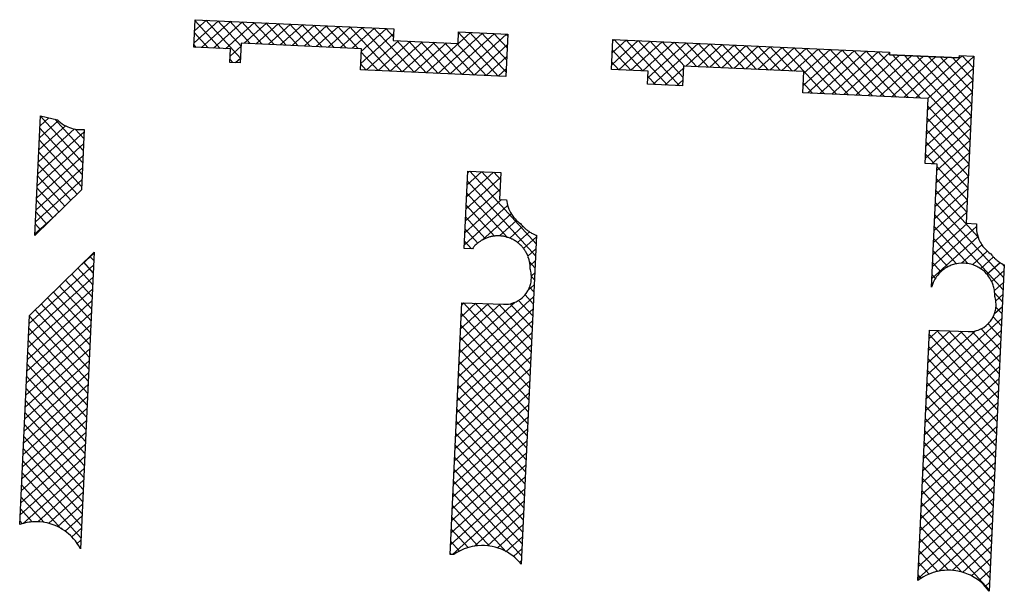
# Model space of a CAD drawing. Header units: millimetres. Extents: x 32690613 to 32693005, y 5343747 to 5344571.
# Tile 4 of 10: x 32692547 to 32692621, y 5344337 to 5344380. Entities that reach past the tile are written whole.
import ezdxf

# ---------------------------------------------------------------- set-up
doc = ezdxf.new("R2010")
doc.units = ezdxf.units.MM
doc.header["$LTSCALE"] = 20
doc.layers.add('Inf-Bäume möglich_Schraff', color=3, linetype='Continuous')
doc.layers.add('Inf-Bäume möglich_Umriss', color=210, linetype='Continuous')
pattern_1 = [(42.339426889, (28434719.5248, -168960.66456), (-0.4276860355, 0.46937155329), []), (132.339426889, (28434719.5248, -168960.66456), (-0.46937155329, -0.4276860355), [])]

msp = doc.modelspace()

# ---------------------------------------------------------------- hatches: boundary and pattern name
at = {"layer": 'Inf-Bäume möglich_Schraff'}
h = msp.add_hatch(dxfattribs=at)
h.set_pattern_fill('ANSI37', color=256, scale=0.2, angle=2.23749)
h.set_pattern_definition(pattern_1)
h.paths.add_polyline_path([(32692560.552, 5344379.6), (32692575.393, 5344378.91), (32692575.353, 5344378.047), (32692580.198, 5344377.822), (32692580.238, 5344378.685), (32692583.911, 5344378.515), (32692583.764, 5344375.352), (32692572.907, 5344375.857), (32692572.981, 5344377.433), (32692563.99, 5344377.851), (32692563.922, 5344376.372), (32692563.15, 5344376.408), (32692563.196, 5344377.41), (32692560.456, 5344377.537)])
h = msp.add_hatch(dxfattribs=at)
h.set_pattern_fill('ANSI37', color=256, scale=0.2, angle=2.23749)
h.set_pattern_definition(pattern_1)
h.paths.add_polyline_path([(32692591.773, 5344378.122), (32692612.454, 5344377.161), (32692612.446, 5344376.985), (32692617.667, 5344376.742), (32692617.675, 5344376.918), (32692618.76, 5344376.868), (32692618.181, 5344364.388), (32692618.962, 5344364.352), (32692618.952, 5344364.217), (32692618.951, 5344364.032), (32692618.965, 5344363.834), (32692618.987, 5344363.682), (32692619.023, 5344363.517), (32692619.073, 5344363.345), (32692619.141, 5344363.166), (32692619.233, 5344362.974), (32692619.294, 5344362.867), (32692619.356, 5344362.769), (32692619.437, 5344362.656), (32692619.505, 5344362.57), (32692619.621, 5344362.441), (32692619.692, 5344362.37), (32692619.807, 5344362.267), (32692619.887, 5344362.203), (32692619.98, 5344362.135), (32692620.039, 5344362.097), (32692620.105, 5344362.009), (32692620.153, 5344361.949), (32692620.189, 5344361.907), (32692620.231, 5344361.859), (32692620.271, 5344361.817), (32692620.314, 5344361.773), (32692620.366, 5344361.723), (32692620.405, 5344361.687), (32692620.458, 5344361.641), (32692620.502, 5344361.605), (32692620.568, 5344361.553), (32692620.605, 5344361.525), (32692620.677, 5344361.475), (32692620.739, 5344361.435), (32692620.83, 5344361.38), (32692620.895, 5344361.344), (32692620.96, 5344361.31), (32692621.035, 5344361.274), (32692619.902, 5344336.879), (32692619.755, 5344337.074), (32692619.641, 5344337.21), (32692619.471, 5344337.389), (32692619.319, 5344337.531), (32692619.11, 5344337.702), (32692618.916, 5344337.84), (32692618.789, 5344337.921), (32692618.503, 5344338.077), (32692618.358, 5344338.145), (32692618.358, 5344338.145), (32692618.12, 5344338.24), (32692617.887, 5344338.314), (32692617.565, 5344338.391), (32692617.41, 5344338.417), (32692617.241, 5344338.438), (32692617.042, 5344338.453), (32692616.774, 5344338.455), (32692616.567, 5344338.444), (32692616.393, 5344338.426), (32692616.169, 5344338.39), (32692616.002, 5344338.353), (32692615.722, 5344338.274), (32692615.419, 5344338.16), (32692615.181, 5344338.048), (32692615.002, 5344337.95), (32692614.803, 5344337.825), (32692614.58, 5344337.685), (32692615.449, 5344356.394), (32692618.326, 5344356.29), (32692618.491, 5344356.29), (32692618.661, 5344356.303), (32692618.808, 5344356.327), (32692618.945, 5344356.359), (32692619.092, 5344356.405), (32692619.235, 5344356.462), (32692619.395, 5344356.543), (32692619.502, 5344356.607), (32692619.686, 5344356.741), (32692619.789, 5344356.832), (32692619.862, 5344356.904), (32692619.94, 5344356.99), (32692620.008, 5344357.075), (32692620.059, 5344357.145), (32692620.113, 5344357.226), (32692620.21, 5344357.399), (32692620.284, 5344357.567), (32692620.336, 5344357.721), (32692620.362, 5344357.816), (32692620.381, 5344357.902), (32692620.395, 5344357.98), (32692620.407, 5344358.077), (32692620.416, 5344358.195), (32692620.418, 5344358.272), (32692620.417, 5344358.37), (32692620.41, 5344358.474), (32692620.41, 5344358.474), (32692620.395, 5344358.595), (32692620.368, 5344358.734), (32692620.341, 5344358.838), (32692620.321, 5344358.905), (32692620.32, 5344359.128), (32692620.309, 5344359.262), (32692620.294, 5344359.378), (32692620.272, 5344359.494), (32692620.252, 5344359.582), (32692620.235, 5344359.649), (32692620.204, 5344359.751), (32692620.175, 5344359.833), (32692620.141, 5344359.921), (32692620.097, 5344360.019), (32692620.012, 5344360.186), (32692619.952, 5344360.285), (32692619.881, 5344360.391), (32692619.8, 5344360.499), (32692619.715, 5344360.6), (32692619.593, 5344360.726), (32692619.547, 5344360.77), (32692619.424, 5344360.876), (32692619.347, 5344360.935), (32692619.237, 5344361.011), (32692619.139, 5344361.072), (32692619.062, 5344361.115), (32692618.969, 5344361.163), (32692618.871, 5344361.208), (32692618.8, 5344361.237), (32692618.704, 5344361.272), (32692618.633, 5344361.296), (32692618.535, 5344361.324), (32692618.416, 5344361.352), (32692618.321, 5344361.37), (32692618.181, 5344361.389), (32692618.035, 5344361.4), (32692617.92, 5344361.403), (32692617.809, 5344361.4), (32692617.619, 5344361.384), (32692617.476, 5344361.361), (32692617.401, 5344361.345), (32692617.321, 5344361.326), (32692617.228, 5344361.3), (32692617.129, 5344361.268), (32692617.059, 5344361.242), (32692616.978, 5344361.209), (32692616.925, 5344361.185), (32692616.841, 5344361.145), (32692616.78, 5344361.113), (32692616.703, 5344361.07), (32692616.625, 5344361.022), (32692616.532, 5344360.959), (32692616.416, 5344360.871), (32692616.342, 5344360.808), (32692616.268, 5344360.741), (32692616.2, 5344360.674), (32692616.115, 5344360.581), (32692616.034, 5344360.483), (32692615.973, 5344360.401), (32692615.914, 5344360.316), (32692615.843, 5344360.2), (32692615.796, 5344360.115), (32692615.747, 5344360.016), (32692615.717, 5344359.947), (32692615.689, 5344359.88), (32692615.661, 5344359.804), (32692615.631, 5344359.712), (32692615.62, 5344359.679), (32692615.598, 5344359.606), (32692616.026, 5344368.812), (32692615.119, 5344368.853), (32692615.345, 5344373.709), (32692605.97, 5344374.145), (32692606.043, 5344375.717), (32692597.053, 5344376.135), (32692596.984, 5344374.652), (32692594.365, 5344374.774), (32692594.411, 5344375.76), (32692591.669, 5344375.888)])
h = msp.add_hatch(dxfattribs=at)
h.set_pattern_fill('ANSI37', color=256, scale=0.2, angle=2.23749)
h.set_pattern_definition(pattern_1)
h.paths.add_polyline_path([(32692548.988, 5344372.425), (32692550.262, 5344372.105), (32692550.366, 5344372.008), (32692550.481, 5344371.912), (32692550.613, 5344371.815), (32692550.751, 5344371.728), (32692550.878, 5344371.657), (32692551.04, 5344371.581), (32692551.147, 5344371.538), (32692551.299, 5344371.487), (32692551.426, 5344371.452), (32692551.599, 5344371.416), (32692551.767, 5344371.393), (32692551.907, 5344371.386), (32692552.088, 5344371.381), (32692552.181, 5344371.385), (32692552.252, 5344371.39), (32692552.042, 5344366.874), (32692548.573, 5344363.483)])
h = msp.add_hatch(dxfattribs=at)
h.set_pattern_fill('ANSI37', color=256, scale=0.2, angle=2.23749)
h.set_pattern_definition(pattern_1)
h.paths.add_polyline_path([(32692580.932, 5344368.284), (32692583.393, 5344368.17), (32692583.3, 5344366.172), (32692583.835, 5344366.147), (32692583.849, 5344366.019), (32692583.874, 5344365.867), (32692583.905, 5344365.734), (32692583.944, 5344365.599), (32692584.003, 5344365.438), (32692584.05, 5344365.329), (32692584.122, 5344365.187), (32692584.197, 5344365.059), (32692584.3, 5344364.908), (32692584.369, 5344364.82), (32692584.459, 5344364.716), (32692584.547, 5344364.625), (32692584.663, 5344364.518), (32692584.749, 5344364.448), (32692584.88, 5344364.364), (32692584.921, 5344364.3), (32692584.968, 5344364.244), (32692585.01, 5344364.196), (32692585.068, 5344364.134), (32692585.134, 5344364.068), (32692585.198, 5344364.008), (32692585.244, 5344363.968), (32692585.3, 5344363.922), (32692585.343, 5344363.887), (32692585.402, 5344363.844), (32692585.445, 5344363.813), (32692585.49, 5344363.783), (32692585.528, 5344363.758), (32692585.573, 5344363.73), (32692585.633, 5344363.695), (32692585.703, 5344363.657), (32692585.766, 5344363.625), (32692585.814, 5344363.602), (32692585.856, 5344363.583), (32692585.918, 5344363.556), (32692585.977, 5344363.533), (32692586.022, 5344363.503), (32692586.063, 5344363.502), (32692584.919, 5344338.896), (32692584.727, 5344339.121), (32692584.577, 5344339.273), (32692584.464, 5344339.377), (32692584.285, 5344339.525), (32692584.102, 5344339.659), (32692583.89, 5344339.793), (32692583.647, 5344339.924), (32692583.439, 5344340.018), (32692583.209, 5344340.105), (32692582.981, 5344340.175), (32692582.748, 5344340.23), (32692582.432, 5344340.279), (32692582.171, 5344340.3), (32692581.959, 5344340.302), (32692581.656, 5344340.285), (32692581.467, 5344340.262), (32692581.246, 5344340.222), (32692581.076, 5344340.181), (32692580.896, 5344340.129), (32692580.671, 5344340.049), (32692580.55, 5344340), (32692580.364, 5344339.913), (32692580.206, 5344339.83), (32692580.066, 5344339.747), (32692579.885, 5344339.627), (32692579.601, 5344339.641), (32692580.475, 5344358.444), (32692583.595, 5344358.332), (32692583.809, 5344358.333), (32692583.98, 5344358.351), (32692584.188, 5344358.393), (32692584.384, 5344358.455), (32692584.536, 5344358.519), (32692584.701, 5344358.606), (32692584.863, 5344358.712), (32692584.995, 5344358.817), (32692585.089, 5344358.903), (32692585.197, 5344359.018), (32692585.297, 5344359.143), (32692585.422, 5344359.333), (32692585.498, 5344359.48), (32692585.557, 5344359.619), (32692585.6, 5344359.745), (32692585.636, 5344359.88), (32692585.658, 5344359.987), (32692585.678, 5344360.138), (32692585.687, 5344360.336), (32692585.685, 5344360.417), (32692585.674, 5344360.563), (32692585.655, 5344360.687), (32692585.636, 5344360.779), (32692585.605, 5344360.932), (32692585.591, 5344360.96), (32692585.592, 5344361.081), (32692585.591, 5344361.126), (32692585.588, 5344361.179), (32692585.585, 5344361.226), (32692585.581, 5344361.277), (32692585.574, 5344361.337), (32692585.562, 5344361.422), (32692585.553, 5344361.476), (32692585.546, 5344361.514), (32692585.537, 5344361.555), (32692585.527, 5344361.599), (32692585.514, 5344361.651), (32692585.494, 5344361.724), (32692585.472, 5344361.794), (32692585.422, 5344361.849), (32692585.433, 5344361.903), (32692585.414, 5344361.952), (32692585.395, 5344361.996), (32692585.362, 5344362.07), (32692585.348, 5344362.099), (32692585.335, 5344362.125), (32692585.321, 5344362.152), (32692585.305, 5344362.182), (32692585.284, 5344362.221), (32692585.271, 5344362.244), (32692585.248, 5344362.282), (32692585.222, 5344362.324), (32692585.197, 5344362.363), (32692585.177, 5344362.394), (32692585.156, 5344362.424), (32692585.137, 5344362.45), (32692585.117, 5344362.478), (32692585.094, 5344362.509), (32692585.062, 5344362.548), (32692585.035, 5344362.582), (32692585.012, 5344362.609), (32692584.99, 5344362.634), (32692584.958, 5344362.67), (32692584.932, 5344362.698), (32692584.913, 5344362.717), (32692584.887, 5344362.743), (32692584.856, 5344362.774), (32692584.825, 5344362.803), (32692584.793, 5344362.833), (32692584.762, 5344362.86), (32692584.735, 5344362.883), (32692584.714, 5344362.9), (32692584.693, 5344362.917), (32692584.674, 5344362.932), (32692584.651, 5344362.95), (32692584.613, 5344362.979), (32692584.598, 5344362.989), (32692584.568, 5344363.011), (32692584.535, 5344363.034), (32692584.473, 5344363.074), (32692584.447, 5344363.09), (32692584.416, 5344363.109), (32692584.391, 5344363.124), (32692584.351, 5344363.146), (32692584.314, 5344363.166), (32692584.265, 5344363.191), (32692584.228, 5344363.209), (32692584.189, 5344363.228), (32692584.152, 5344363.244), (32692584.111, 5344363.261), (32692584.062, 5344363.281), (32692584.012, 5344363.3), (32692583.96, 5344363.318), (32692583.917, 5344363.332), (32692583.871, 5344363.334), (32692583.835, 5344363.357), (32692583.806, 5344363.365), (32692583.779, 5344363.372), (32692583.719, 5344363.386), (32692583.681, 5344363.394), (32692583.652, 5344363.4), (32692583.605, 5344363.409), (32692583.561, 5344363.416), (32692583.519, 5344363.422), (32692583.485, 5344363.426), (32692583.457, 5344363.43), (32692583.429, 5344363.433), (32692583.393, 5344363.436), (32692583.339, 5344363.44), (32692583.283, 5344363.443), (32692583.218, 5344363.444), (32692583.176, 5344363.444), (32692583.139, 5344363.444), (32692583.109, 5344363.443), (32692583.07, 5344363.441), (32692583.035, 5344363.439), (32692582.992, 5344363.436), (32692582.943, 5344363.432), (32692582.881, 5344363.424), (32692582.838, 5344363.418), (32692582.804, 5344363.413), (32692582.751, 5344363.404), (32692582.689, 5344363.391), (32692582.621, 5344363.376), (32692582.57, 5344363.363), (32692582.501, 5344363.343), (32692582.455, 5344363.328), (32692582.38, 5344363.303), (32692582.321, 5344363.281), (32692582.261, 5344363.257), (32692582.192, 5344363.226), (32692582.147, 5344363.205), (32692582.102, 5344363.183), (32692582.038, 5344363.149), (32692582.021, 5344363.123), (32692581.978, 5344363.115), (32692581.938, 5344363.091), (32692581.896, 5344363.064), (32692581.847, 5344363.032), (32692581.806, 5344363.004), (32692581.765, 5344362.974), (32692581.699, 5344362.924), (32692581.662, 5344362.894), (32692581.597, 5344362.838), (32692581.563, 5344362.807), (32692581.493, 5344362.739), (32692581.442, 5344362.687), (32692581.407, 5344362.649), (32692581.36, 5344362.595), (32692581.32, 5344362.546), (32692581.271, 5344362.482), (32692580.664, 5344362.511)])
h = msp.add_hatch(dxfattribs=at)
h.set_pattern_fill('ANSI37', color=256, scale=0.2, angle=2.23749)
h.set_pattern_definition([(42.110736, (32694551.264, 5344516.384), (-0.42580918, 0.47107488), []), (132.110736, (32694551.264, 5344516.384), (-0.47107488, -0.42580918), [])])
h.paths.add_polyline_path([(32692548.16, 5344357.489), (32692553.003, 5344362.223), (32692551.973, 5344340.051), (32692551.849, 5344340.275), (32692551.733, 5344340.457), (32692551.595, 5344340.648), (32692551.464, 5344340.806), (32692551.335, 5344340.947), (32692551.223, 5344341.059), (32692551.093, 5344341.177), (32692550.967, 5344341.281), (32692550.817, 5344341.393), (32692550.645, 5344341.509), (32692550.504, 5344341.593), (32692550.574, 5344341.551), (32692550.362, 5344341.67), (32692550.2, 5344341.748), (32692550.013, 5344341.827), (32692549.795, 5344341.904), (32692549.643, 5344341.949), (32692549.479, 5344341.99), (32692549.324, 5344342.021), (32692549.208, 5344342.04), (32692548.948, 5344342.068), (32692548.844, 5344342.075), (32692548.639, 5344342.078), (32692548.499, 5344342.075), (32692548.41, 5344342.069), (32692548.24, 5344342.053), (32692548.133, 5344342.039), (32692547.987, 5344342.015), (32692547.872, 5344341.991), (32692547.707, 5344341.95), (32692547.6, 5344341.92), (32692547.508, 5344341.891), (32692547.434, 5344341.865)])

# ---------------------------------------------------------------- linework, layer by layer
at = {"layer": 'Inf-Bäume möglich_Umriss'}
msp.add_line((32692617.667, 5344376.742), (32692612.446, 5344376.985), dxfattribs=at)
for points in [[(32692560.552, 5344379.6), (32692575.393, 5344378.91), (32692575.353, 5344378.047), (32692580.198, 5344377.822), (32692580.238, 5344378.685), (32692583.911, 5344378.515), (32692583.764, 5344375.352), (32692572.907, 5344375.857), (32692572.981, 5344377.433), (32692563.99, 5344377.851), (32692563.922, 5344376.372), (32692563.15, 5344376.408), (32692563.196, 5344377.41), (32692560.456, 5344377.537), (32692560.552, 5344379.6)], [(32692591.773, 5344378.122), (32692612.454, 5344377.161), (32692612.446, 5344376.985), (32692617.667, 5344376.742), (32692617.675, 5344376.918), (32692618.76, 5344376.868), (32692618.181, 5344364.388), (32692618.962, 5344364.352), (32692618.952, 5344364.217), (32692618.951, 5344364.032), (32692618.965, 5344363.834), (32692618.987, 5344363.682), (32692619.023, 5344363.517), (32692619.073, 5344363.345), (32692619.141, 5344363.166), (32692619.233, 5344362.974), (32692619.294, 5344362.867), (32692619.356, 5344362.769), (32692619.437, 5344362.656), (32692619.505, 5344362.57), (32692619.621, 5344362.441), (32692619.692, 5344362.37), (32692619.807, 5344362.267), (32692619.887, 5344362.203), (32692619.98, 5344362.135), (32692620.039, 5344362.097), (32692620.105, 5344362.009), (32692620.153, 5344361.949), (32692620.189, 5344361.907), (32692620.231, 5344361.859), (32692620.271, 5344361.817), (32692620.314, 5344361.773), (32692620.366, 5344361.723), (32692620.405, 5344361.687), (32692620.458, 5344361.641), (32692620.502, 5344361.605), (32692620.568, 5344361.553), (32692620.605, 5344361.525), (32692620.677, 5344361.475), (32692620.739, 5344361.435), (32692620.83, 5344361.38), (32692620.895, 5344361.344), (32692620.96, 5344361.31), (32692621.035, 5344361.274), (32692619.902, 5344336.879), (32692619.755, 5344337.074), (32692619.641, 5344337.21), (32692619.471, 5344337.389), (32692619.319, 5344337.531), (32692619.11, 5344337.702), (32692618.916, 5344337.84), (32692618.789, 5344337.921), (32692618.503, 5344338.077), (32692618.358, 5344338.145), (32692618.358, 5344338.145), (32692618.12, 5344338.24), (32692617.887, 5344338.314), (32692617.565, 5344338.391), (32692617.41, 5344338.417), (32692617.241, 5344338.438), (32692617.042, 5344338.453), (32692616.774, 5344338.455), (32692616.567, 5344338.444), (32692616.393, 5344338.426), (32692616.169, 5344338.39), (32692616.002, 5344338.353), (32692615.722, 5344338.274), (32692615.419, 5344338.16), (32692615.181, 5344338.048), (32692615.002, 5344337.95), (32692614.803, 5344337.825), (32692614.58, 5344337.685), (32692615.449, 5344356.394), (32692618.326, 5344356.29), (32692618.491, 5344356.29), (32692618.661, 5344356.303), (32692618.808, 5344356.327), (32692618.945, 5344356.359), (32692619.092, 5344356.405), (32692619.235, 5344356.462), (32692619.395, 5344356.543), (32692619.502, 5344356.607), (32692619.686, 5344356.741), (32692619.789, 5344356.832), (32692619.862, 5344356.904), (32692619.94, 5344356.99), (32692620.008, 5344357.075), (32692620.059, 5344357.145), (32692620.113, 5344357.226), (32692620.21, 5344357.399), (32692620.284, 5344357.567), (32692620.336, 5344357.721), (32692620.362, 5344357.816), (32692620.381, 5344357.902), (32692620.395, 5344357.98), (32692620.407, 5344358.077), (32692620.416, 5344358.195), (32692620.418, 5344358.272), (32692620.417, 5344358.37), (32692620.41, 5344358.474), (32692620.41, 5344358.474), (32692620.395, 5344358.595), (32692620.368, 5344358.734), (32692620.341, 5344358.838), (32692620.321, 5344358.905), (32692620.32, 5344359.128), (32692620.309, 5344359.262), (32692620.294, 5344359.378), (32692620.272, 5344359.494), (32692620.252, 5344359.582), (32692620.235, 5344359.649), (32692620.204, 5344359.751), (32692620.175, 5344359.833), (32692620.141, 5344359.921), (32692620.097, 5344360.019), (32692620.012, 5344360.186), (32692619.952, 5344360.285), (32692619.881, 5344360.391), (32692619.8, 5344360.499), (32692619.715, 5344360.6), (32692619.593, 5344360.726), (32692619.547, 5344360.77), (32692619.424, 5344360.876), (32692619.347, 5344360.935), (32692619.237, 5344361.011), (32692619.139, 5344361.072), (32692619.062, 5344361.115), (32692618.969, 5344361.163), (32692618.871, 5344361.208), (32692618.8, 5344361.237), (32692618.704, 5344361.272), (32692618.633, 5344361.296), (32692618.535, 5344361.324), (32692618.416, 5344361.352), (32692618.321, 5344361.37), (32692618.181, 5344361.389), (32692618.035, 5344361.4), (32692617.92, 5344361.403), (32692617.809, 5344361.4), (32692617.619, 5344361.384), (32692617.476, 5344361.361), (32692617.401, 5344361.345), (32692617.321, 5344361.326), (32692617.228, 5344361.3), (32692617.129, 5344361.268), (32692617.059, 5344361.242), (32692616.978, 5344361.209), (32692616.925, 5344361.185), (32692616.841, 5344361.145), (32692616.78, 5344361.113), (32692616.703, 5344361.07), (32692616.625, 5344361.022), (32692616.532, 5344360.959), (32692616.416, 5344360.871), (32692616.342, 5344360.808), (32692616.268, 5344360.741), (32692616.2, 5344360.674), (32692616.115, 5344360.581), (32692616.034, 5344360.483), (32692615.973, 5344360.401), (32692615.914, 5344360.316), (32692615.843, 5344360.2), (32692615.796, 5344360.115), (32692615.747, 5344360.016), (32692615.717, 5344359.947), (32692615.689, 5344359.88), (32692615.661, 5344359.804), (32692615.631, 5344359.712), (32692615.62, 5344359.679), (32692615.598, 5344359.606), (32692616.026, 5344368.812), (32692615.119, 5344368.853), (32692615.345, 5344373.709), (32692605.97, 5344374.145), (32692606.043, 5344375.717), (32692597.053, 5344376.135), (32692596.984, 5344374.652), (32692594.365, 5344374.774), (32692594.411, 5344375.76), (32692591.669, 5344375.888), (32692591.773, 5344378.122)], [(32692548.988, 5344372.425), (32692550.262, 5344372.105), (32692550.366, 5344372.008), (32692550.481, 5344371.912), (32692550.613, 5344371.815), (32692550.751, 5344371.728), (32692550.878, 5344371.657), (32692551.04, 5344371.581), (32692551.147, 5344371.538), (32692551.299, 5344371.487), (32692551.426, 5344371.452), (32692551.599, 5344371.416), (32692551.767, 5344371.393), (32692551.907, 5344371.386), (32692552.088, 5344371.381), (32692552.181, 5344371.385), (32692552.252, 5344371.39), (32692552.042, 5344366.874), (32692548.573, 5344363.483), (32692548.988, 5344372.425)], [(32692580.932, 5344368.284), (32692583.393, 5344368.17), (32692583.3, 5344366.172), (32692583.835, 5344366.147), (32692583.849, 5344366.019), (32692583.874, 5344365.867), (32692583.905, 5344365.734), (32692583.944, 5344365.599), (32692584.003, 5344365.438), (32692584.05, 5344365.329), (32692584.122, 5344365.187), (32692584.197, 5344365.059), (32692584.3, 5344364.908), (32692584.369, 5344364.82), (32692584.459, 5344364.716), (32692584.547, 5344364.625), (32692584.663, 5344364.518), (32692584.749, 5344364.448), (32692584.88, 5344364.364), (32692584.921, 5344364.3), (32692584.968, 5344364.244), (32692585.01, 5344364.196), (32692585.068, 5344364.134), (32692585.134, 5344364.068), (32692585.198, 5344364.008), (32692585.244, 5344363.968), (32692585.3, 5344363.922), (32692585.343, 5344363.887), (32692585.402, 5344363.844), (32692585.445, 5344363.813), (32692585.49, 5344363.783), (32692585.528, 5344363.758), (32692585.573, 5344363.73), (32692585.633, 5344363.695), (32692585.703, 5344363.657), (32692585.766, 5344363.625), (32692585.814, 5344363.602), (32692585.856, 5344363.583), (32692585.918, 5344363.556), (32692585.977, 5344363.533), (32692586.022, 5344363.503), (32692586.063, 5344363.502), (32692584.919, 5344338.896), (32692584.727, 5344339.121), (32692584.577, 5344339.273), (32692584.464, 5344339.377), (32692584.285, 5344339.525), (32692584.102, 5344339.659), (32692583.89, 5344339.793), (32692583.647, 5344339.924), (32692583.439, 5344340.018), (32692583.209, 5344340.105), (32692582.981, 5344340.175), (32692582.748, 5344340.23), (32692582.432, 5344340.279), (32692582.171, 5344340.3), (32692581.959, 5344340.302), (32692581.656, 5344340.285), (32692581.467, 5344340.262), (32692581.246, 5344340.222), (32692581.076, 5344340.181), (32692580.896, 5344340.129), (32692580.671, 5344340.049), (32692580.55, 5344340), (32692580.364, 5344339.913), (32692580.206, 5344339.83), (32692580.066, 5344339.747), (32692579.885, 5344339.627), (32692579.601, 5344339.641), (32692580.475, 5344358.444), (32692583.595, 5344358.332), (32692583.809, 5344358.333), (32692583.98, 5344358.351), (32692584.188, 5344358.393), (32692584.384, 5344358.455), (32692584.536, 5344358.519), (32692584.701, 5344358.606), (32692584.863, 5344358.712), (32692584.995, 5344358.817), (32692585.089, 5344358.903), (32692585.197, 5344359.018), (32692585.297, 5344359.143), (32692585.422, 5344359.333), (32692585.498, 5344359.48), (32692585.557, 5344359.619), (32692585.6, 5344359.745), (32692585.636, 5344359.88), (32692585.658, 5344359.987), (32692585.678, 5344360.138), (32692585.687, 5344360.336), (32692585.685, 5344360.417), (32692585.674, 5344360.563), (32692585.655, 5344360.687), (32692585.636, 5344360.779), (32692585.605, 5344360.932), (32692585.591, 5344360.96), (32692585.592, 5344361.081), (32692585.591, 5344361.126), (32692585.588, 5344361.179), (32692585.585, 5344361.226), (32692585.581, 5344361.277), (32692585.574, 5344361.337), (32692585.562, 5344361.422), (32692585.553, 5344361.476), (32692585.546, 5344361.514), (32692585.537, 5344361.555), (32692585.527, 5344361.599), (32692585.514, 5344361.651), (32692585.494, 5344361.724), (32692585.472, 5344361.794), (32692585.422, 5344361.849), (32692585.433, 5344361.903), (32692585.414, 5344361.952), (32692585.395, 5344361.996), (32692585.362, 5344362.07), (32692585.348, 5344362.099), (32692585.335, 5344362.125), (32692585.321, 5344362.152), (32692585.305, 5344362.182), (32692585.305, 5344362.182), (32692585.284, 5344362.221), (32692585.271, 5344362.244), (32692585.271, 5344362.244), (32692585.248, 5344362.282), (32692585.222, 5344362.324), (32692585.197, 5344362.363), (32692585.177, 5344362.394), (32692585.156, 5344362.424), (32692585.137, 5344362.45), (32692585.117, 5344362.478), (32692585.094, 5344362.509), (32692585.062, 5344362.548), (32692585.035, 5344362.582), (32692585.012, 5344362.609), (32692584.99, 5344362.634), (32692584.958, 5344362.67), (32692584.932, 5344362.698), (32692584.913, 5344362.717), (32692584.887, 5344362.743), (32692584.856, 5344362.774), (32692584.825, 5344362.803), (32692584.793, 5344362.833), (32692584.762, 5344362.86), (32692584.735, 5344362.883), (32692584.714, 5344362.9), (32692584.693, 5344362.917), (32692584.674, 5344362.932), (32692584.651, 5344362.95), (32692584.613, 5344362.979), (32692584.598, 5344362.989), (32692584.568, 5344363.011), (32692584.535, 5344363.034), (32692584.473, 5344363.074), (32692584.447, 5344363.09), (32692584.416, 5344363.109), (32692584.391, 5344363.124), (32692584.351, 5344363.146), (32692584.314, 5344363.166), (32692584.265, 5344363.191), (32692584.228, 5344363.209), (32692584.189, 5344363.228), (32692584.152, 5344363.244), (32692584.111, 5344363.261), (32692584.062, 5344363.281), (32692584.012, 5344363.3), (32692583.96, 5344363.318), (32692583.917, 5344363.332), (32692583.871, 5344363.334), (32692583.835, 5344363.357), (32692583.806, 5344363.365), (32692583.779, 5344363.372), (32692583.719, 5344363.386), (32692583.681, 5344363.394), (32692583.652, 5344363.4), (32692583.605, 5344363.409), (32692583.561, 5344363.416), (32692583.519, 5344363.422), (32692583.485, 5344363.426), (32692583.457, 5344363.43), (32692583.429, 5344363.433), (32692583.393, 5344363.436), (32692583.339, 5344363.44), (32692583.283, 5344363.443), (32692583.218, 5344363.444), (32692583.176, 5344363.444), (32692583.139, 5344363.444), (32692583.109, 5344363.443), (32692583.07, 5344363.441), (32692583.035, 5344363.439), (32692582.992, 5344363.436), (32692582.943, 5344363.432), (32692582.881, 5344363.424), (32692582.838, 5344363.418), (32692582.804, 5344363.413), (32692582.751, 5344363.404), (32692582.689, 5344363.391), (32692582.621, 5344363.376), (32692582.57, 5344363.363), (32692582.501, 5344363.343), (32692582.455, 5344363.328), (32692582.38, 5344363.303), (32692582.38, 5344363.303), (32692582.321, 5344363.281), (32692582.321, 5344363.281), (32692582.261, 5344363.257), (32692582.261, 5344363.257), (32692582.192, 5344363.226), (32692582.147, 5344363.205), (32692582.102, 5344363.183), (32692582.102, 5344363.183), (32692582.038, 5344363.149), (32692582.021, 5344363.123), (32692581.978, 5344363.115), (32692581.938, 5344363.091), (32692581.896, 5344363.064), (32692581.847, 5344363.032), (32692581.806, 5344363.004), (32692581.765, 5344362.974), (32692581.699, 5344362.924), (32692581.662, 5344362.894), (32692581.597, 5344362.838), (32692581.563, 5344362.807), (32692581.493, 5344362.739), (32692581.442, 5344362.687), (32692581.407, 5344362.649), (32692581.36, 5344362.595), (32692581.32, 5344362.546), (32692581.271, 5344362.482), (32692580.664, 5344362.511), (32692580.932, 5344368.284)], [(32692548.16, 5344357.489), (32692553.003, 5344362.223), (32692551.973, 5344340.051), (32692551.849, 5344340.275), (32692551.733, 5344340.457), (32692551.595, 5344340.648), (32692551.464, 5344340.806), (32692551.335, 5344340.947), (32692551.223, 5344341.059), (32692551.093, 5344341.177), (32692550.967, 5344341.281), (32692550.817, 5344341.393), (32692550.645, 5344341.509), (32692550.504, 5344341.593), (32692550.574, 5344341.551), (32692550.362, 5344341.67), (32692550.2, 5344341.748), (32692550.013, 5344341.827), (32692549.795, 5344341.904), (32692549.643, 5344341.949), (32692549.479, 5344341.99), (32692549.324, 5344342.021), (32692549.208, 5344342.04), (32692548.948, 5344342.068), (32692548.844, 5344342.075), (32692548.639, 5344342.078), (32692548.499, 5344342.075), (32692548.41, 5344342.069), (32692548.24, 5344342.053), (32692548.133, 5344342.039), (32692547.987, 5344342.015), (32692547.872, 5344341.991), (32692547.707, 5344341.95), (32692547.6, 5344341.92), (32692547.508, 5344341.891), (32692547.434, 5344341.865), (32692548.16, 5344357.489)]]:
    msp.add_lwpolyline(points, dxfattribs=at)

doc.saveas('drawing.dxf')
